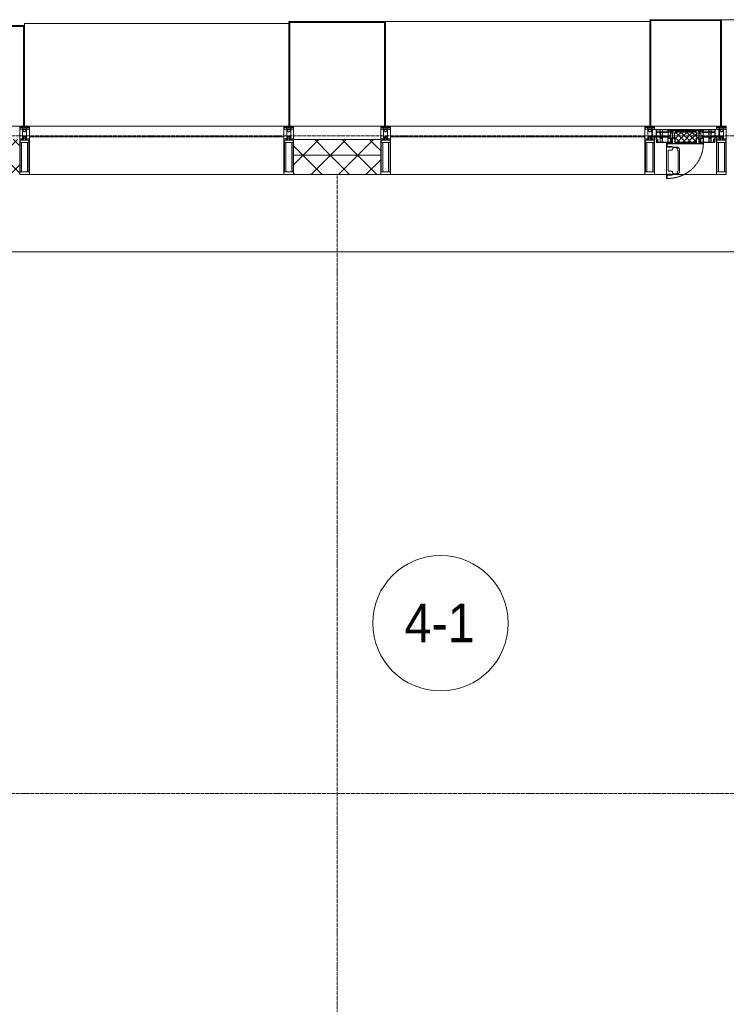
# Model space of a CAD drawing. Header units: millimetres. Extents: x 5617 to 125204, y 7718 to 237738.
# Tile 40 of 71: x 58499 to 62149, y 73110 to 78200. Entities that reach past the tile are written whole.
import ezdxf

# ---------------------------------------------------------------- set-up
doc = ezdxf.new("R2010")
doc.units = ezdxf.units.MM
for name, pattern in [('-D1-02х01', [3, 2, -1]), ('ADSK_Линия сетки', [25, 20, -2.5, 0, -2.5]), ('Линия сетки', [25, 20, -2.5, 0, -2.5])]:
    doc.linetypes.add(name, pattern=pattern)
for name, color, linetype, lineweight in [('Импосты витража', 7, 'Continuous', 18), ('Колонны', 7, 'Continuous', 18), ('Марки помещений', 7, 'Continuous', 20), ('Окна', 7, 'Continuous', 18), ('Оси', 7, 'Continuous', 9), ('Панели витража', 7, 'Continuous', 18), ('Перекрытия', 7, 'Continuous', 18), ('Стены разрез', 7, 'Continuous', 40), ('Стены штриховка', 7, 'Continuous', 40), ('Элементы узлов', 7, 'Continuous', 18)]:
    doc.layers.add(name, color=color, linetype=linetype, lineweight=lineweight)
doc.styles.add('Arial_3', font='arial.ttf', dxfattribs={"width": 0.9, "height": 200})
pattern_1 = [(45, (0, 0), (-70.71068, 70.71068), []), (135, (0, 0), (-70.71068, -70.71068), [])]

# ---------------------------------------------------------------- blocks, each defined once
blk = doc.blocks.new('135_SLK_K3_AR_rvt-1-МКСС_K3_L26__85_950_')
at = {"layer": 'Перекрытия', "color": 254, "true_color": 0xcccccc}
for p, q in [((96950, 77000), (95400, 77000)), ((97350, 77000), (96950, 77000)), ((100550, 77000), (97350, 77000))]:
    blk.add_line(p, q, dxfattribs=at)
blk = doc.blocks.new('Rectangular Mullion - 50Wx250H-2623690-МКСС_K3_L26__85_950_')
at = {"layer": 'Элементы узлов', "color": 254, "lineweight": 5, "true_color": 0xcccccc}
for p, q in [((-25, 65.2), (-25, 250)), ((-25, 250), (0, 250)), ((-23, 237.3), (0, 237.3)), ((-23, 237.3), (-23, 73.6)), ((-14.9, 84), (-14.9, 237.3)), ((25, 250), (0, 250)), ((23, 237.3), (0, 237.3)), ((14.9, 84), (14.9, 237.3)), ((23, 237.3), (23, 73.6)), ((25, 65.2), (25, 250)), ((-14, 65.2), (-25, 65.2)), ((0, 84), (-23, 84)), ((-0.5, 73.6), (-23, 73.6)), ((-14, 71.3), (-14, 65.2)), ((-10, 71.3), (-14, 71.3)), ((-10, 53), (-10, 71.3)), ((-8.7, 53), (-10, 53)), ((-10, 53), (-10, 17)), ((-8.7, 53), (-7, 54.7)), ((-7, 65.2), (-5.9, 67.3)), ((-7, 65.2), (-7, 54.7)), ((-4.1, 67.3), (-5.9, 67.3)), ((-4.1, 67.3), (-2.9, 65.1)), ((-2.9, 65.1), (-2.9, 54.6)), ((-1.3, 53), (-2.9, 54.6)), ((0, 53), (-1.3, 53)), ((0, 84), (23, 84)), ((0, 53), (1.3, 53)), ((0.5, 73.6), (23, 73.6)), ((1.3, 53), (2.9, 54.6)), ((4.1, 67.3), (2.9, 65.1)), ((2.9, 65.1), (2.9, 54.6)), ((4.1, 67.3), (5.9, 67.3)), ((7, 65.2), (5.9, 67.3)), ((7, 65.2), (7, 54.7)), ((8.7, 53), (7, 54.7)), ((8.7, 53), (10, 53)), ((10, 71.3), (14, 71.3)), ((10, 53), (10, 71.3)), ((10, 53), (10, 17)), ((14, 71.3), (14, 65.2)), ((14, 65.2), (25, 65.2)), ((-23.8, 14.6), (-25, 14.2)), ((-25, 0), (-25, 14.2)), ((-22.3, 17), (-23.8, 17)), ((-23.8, 17), (-23.8, 14.6)), ((-22.5, 10.6), (-23.8, 14.6)), ((-22.5, 10.6), (-23.7, 9.9)), ((-23.7, 1.3), (-23.7, 9.9)), ((-23.7, 1.3), (-11.8, 1.3)), ((-23.2, 10.2), (-22.5, 8)), ((-22.5, 8), (-22.5, 4.5)), ((-21.3, 4.5), (-22.5, 4.5)), ((-22.3, 17), (-22.3, 16)), ((-22.3, 16), (-21.3, 16)), ((-19, 17.6), (-21.3, 16)), ((-21.3, 4.5), (-21.3, 6.5)), ((-21.3, 6.5), (-14.2, 6.5)), ((-18.4, 16.6), (-19, 17.6)), ((-7.4, 16.6), (-18.4, 16.6)), ((-14.2, 6.5), (-14.2, 4.5)), ((-13.2, 4.5), (-14.2, 4.5)), ((-13.2, 4.5), (-12.2, 7.2)), ((-12.7, 7.6), (-11.3, 11.4)), ((-12.7, 7.6), (-11.8, 6.9)), ((-12.2, 9), (-12.2, 14.8)), ((-12.2, 14.8), (0, 14.8)), ((-11.8, 1.3), (-11.8, 6.9)), ((-10.5, 11.2), (-11.3, 11.4)), ((-10.5, 1.5), (-10.5, 11.2)), ((-4.8, 1.5), (-10.5, 1.5)), ((-10, 17), (-7.5, 17)), ((-8.5, 23), (-1.5, 30)), ((-8.5, 18.5), (-8.5, 23)), ((-7.5, 18.5), (-8.5, 18.5)), ((-7.5, 17), (-7.5, 18.5)), ((-7.4, 18), (-7.4, 16.6)), ((-2.6, 18), (-7.4, 18)), ((0, 8), (-4.8, 8)), ((-4.8, 1.5), (-4.8, 8)), ((-2.6, 18), (-2.6, 16.8)), ((-2.6, 16.8), (0, 16.8)), ((-1.5, 30), (0, 30)), ((1.5, 30), (0, 30)), ((2.6, 16.8), (0, 16.8)), ((0, 14.8), (0, 16.8)), ((0, 14.8), (0, 16.8)), ((12.2, 14.8), (0, 14.8)), ((0, 0), (0, 8)), ((0, 8), (4.8, 8)), ((0, 0), (0, 8)), ((8.5, 23), (1.5, 30)), ((2.6, 18), (2.6, 16.8)), ((2.6, 18), (7.4, 18)), ((4.8, 1.5), (4.8, 8)), ((4.8, 1.5), (10.5, 1.5)), ((7.4, 18), (7.4, 16.6)), ((7.4, 16.6), (18.4, 16.6)), ((7.5, 18.5), (8.5, 18.5)), ((7.5, 17), (7.5, 18.5)), ((10, 17), (7.5, 17)), ((8.5, 18.5), (8.5, 23)), ((10.5, 11.2), (11.3, 11.4)), ((10.5, 1.5), (10.5, 11.2)), ((12.7, 7.6), (11.3, 11.4)), ((12.7, 7.6), (11.8, 6.9)), ((11.8, 1.3), (11.8, 6.9)), ((23.7, 1.3), (11.8, 1.3)), ((12.2, 9), (12.2, 14.8)), ((13.2, 4.5), (12.2, 7.2)), ((13.2, 4.5), (14.2, 4.5)), ((21.3, 6.5), (14.2, 6.5)), ((14.2, 6.5), (14.2, 4.5)), ((18.4, 16.6), (19, 17.6)), ((19, 17.6), (21.3, 16)), ((22.3, 16), (21.3, 16)), ((21.3, 4.5), (21.3, 6.5)), ((21.3, 4.5), (22.5, 4.5)), ((22.3, 17), (22.3, 16)), ((22.3, 17), (23.8, 17)), ((22.5, 10.6), (23.8, 14.6)), ((22.5, 10.6), (23.7, 9.9)), ((23.2, 10.2), (22.5, 8)), ((22.5, 8), (22.5, 4.5)), ((23.7, 1.3), (23.7, 9.9)), ((23.8, 17), (23.8, 14.6)), ((23.8, 14.6), (25, 14.2)), ((25, 0), (25, 14.2)), ((-25, 0), (0, 0)), ((25, 0), (0, 0))]:
    blk.add_line(p, q, dxfattribs=at)
for centre, start, end in [((-0.5, 73.1), 360, 90), ((0.5, 73.1), 90, 180)]:
    blk.add_arc(centre, 0.5, start, end, dxfattribs=at)
blk = doc.blocks.new('Rectangular Mullion - R_StandardFrame_50Wx250H-4667465-МКСС_K3_L26__85_950_')
at = {"layer": 'Импосты витража', "color": 254, "lineweight": 5, "true_color": 0xcccccc}
for p, q in [((-25, -250), (-25, 0)), ((-25, 0), (0, 0)), ((5, 0), (25, 0)), ((25, 0), (25, -250)), ((25, -250), (-25, -250))]:
    blk.add_line(p, q, dxfattribs=at)
blk = doc.blocks.new('System Panel - A_PAN_Glass-6438400-МКСС_K3_L26__85_950_')
at = {"layer": 'Панели витража', "color": 254, "lineweight": 5, "true_color": 0xcccccc}
for p, q in [((657.5, 55), (-657.5, 55)), ((-657.5, 55), (-657.5, 0)), ((657.5, 0), (657.5, 55)), ((-657.5, 0), (657.5, 0))]:
    blk.add_line(p, q, dxfattribs=at)
blk = doc.blocks.new('Rectangular Mullion - R_StandardFrame_50Wx250H-5562310-МКСС_K3_L26__85_950_')
at = {"layer": 'Импосты витража', "color": 254, "lineweight": 5, "true_color": 0xcccccc}
blk.add_line((95560, 77400), (96875, 77400), dxfattribs=at)
blk = doc.blocks.new('Rectangular Mullion - R_StandardFrame_50Wx250H-4667491-МКСС_K3_L26__85_950_')
at = {"layer": 'Импосты витража', "color": 254, "lineweight": 5, "true_color": 0xcccccc}
for p, q in [((-25, -250), (-25, 0)), ((-25, 0), (-5, 0)), ((0, 0), (25, 0)), ((25, 0), (25, -250)), ((25, -250), (-25, -250))]:
    blk.add_line(p, q, dxfattribs=at)
blk = doc.blocks.new('Rectangular Mullion - R_StandardFrame_50Wx250H-V42-МКСС_K3_L26__85_950_')
at = {"layer": 'Импосты витража', "color": 254, "lineweight": 5, "true_color": 0xcccccc}
for p, q in [((-25, -250), (-25, 0)), ((-25, 0), (0, 0)), ((5, 0), (25, 0)), ((25, 0), (25, -250)), ((25, -250), (-25, -250))]:
    blk.add_line(p, q, dxfattribs=at)
blk = doc.blocks.new('A_PAN_Створка - 383мм 7_1-V48-МКСС_K3_L26__85_950_')
at = {"layer": 'Панели витража', "lineweight": 5, "true_color": 0xcccccc}
h = blk.add_hatch(dxfattribs=at)
h.set_pattern_fill('FP_19', color=254, style=0, pattern_type=2)
h.set_pattern_definition([(225, (98950, 77650), (14.1421356, -14.1421356), []), (315, (98950, 77650), (14.1421356, 14.1421356), [])])
h.paths.add_polyline_path([(53.6, 82.7), (-54.6, 81.8), (-54.6, 63.4), (-57.2, 60.8), (-57.2, 36.4), (-54.9, 34.1), (-54.5, 31.8), (54.5, 31.8), (54.9, 34.1), (57.2, 36.4), (57.2, 60.8), (54.6, 63.4), (54.6, 81.8)])
at = {"layer": 'Окна', "color": 7, "lineweight": 5, "true_color": 0xf4f4f4}
for p, q in [((95.1, 270.5), (95.1, 252.9)), ((99.6, 270.5), (95.1, 270.5)), ((97.9, 262.4), (95.1, 262.4)), ((97.9, 262.4), (97.9, 248.4)), ((99.6, 270.5), (99.6, 87.5)), ((39.7, 249), (31.1, 240.4)), ((31.1, 117.6), (31.1, 240.4)), ((41.4, 234.2), (39.1, 233.8)), ((39.1, 179), (39.1, 233.8)), ((70.1, 249), (39.7, 249)), ((41.4, 234.2), (43.5, 236.3)), ((45, 244.7), (42.3, 239.8)), ((42.3, 239.8), (43.5, 236.3)), ((45.9, 246.8), (45, 244.7)), ((63.3, 246.8), (45.9, 246.8)), ((64.1, 245), (63.3, 246.8)), ((64.1, 245), (66.7, 241)), ((66.7, 241), (68.6, 239.7)), ((68.6, 239.7), (68.6, 236.4)), ((68.6, 236.4), (71.1, 233.9)), ((70.1, 252.9), (70.1, 249)), ((95.1, 252.9), (70.1, 252.9)), ((71.1, 233.9), (89.5, 233.9)), ((74.1, 248.4), (74.1, 252.9)), ((89.1, 248.4), (74.1, 248.4)), ((89.1, 252.9), (89.1, 248.4)), ((89.5, 233.9), (90.6, 232.8)), ((90.6, 125.2), (90.6, 232.8)), ((93.1, 248.4), (93.1, 252.9)), ((97.9, 248.4), (93.1, 248.4)), ((39.1, 179), (39.1, 124.2)), ((39.7, 109), (31.1, 117.6)), ((41.4, 123.8), (39.1, 124.2)), ((70.1, 109), (39.7, 109)), ((41.4, 123.8), (43.5, 121.7)), ((42.3, 118.2), (43.5, 121.7)), ((45, 113.3), (42.3, 118.2)), ((45.9, 111.2), (45, 113.3)), ((63.3, 111.2), (45.9, 111.2)), ((64.1, 113), (63.3, 111.2)), ((64.1, 113), (66.7, 117)), ((66.7, 117), (68.6, 118.3)), ((68.6, 121.6), (71.1, 124.1)), ((68.6, 118.3), (68.6, 121.6)), ((70.1, 105.1), (70.1, 109)), ((95.1, 105.1), (70.1, 105.1)), ((71.1, 124.1), (89.5, 124.1)), ((74.1, 109.6), (74.1, 105.1)), ((89.1, 109.6), (74.1, 109.6)), ((89.1, 105.1), (89.1, 109.6)), ((89.5, 124.1), (90.6, 125.2)), ((93.1, 109.6), (93.1, 105.1)), ((97.9, 109.6), (93.1, 109.6)), ((95.1, 87.5), (95.1, 105.1)), ((97.9, 95.6), (97.9, 109.6)), ((97.9, 95.6), (95.1, 95.6)), ((99.6, 87.5), (95.1, 87.5))]:
    blk.add_line(p, q, dxfattribs=at)
at = {"layer": 'Окна', "color": 254, "lineweight": 5, "true_color": 0xcccccc}
for p, q in [((-171, 57), (-156, 57)), ((-171, 17), (-171, 57)), ((-171, 55.5), (-152, 55.5)), ((-153, 73.5), (-150, 73.5)), ((-153, 60), (-153, 73.5)), ((-152, 20), (-152, 73.5)), ((-150.5, 69.5), (-150.5, 73.5)), ((-145, 69.5), (-150.5, 69.5)), ((-150.5, 33.6), (-150.5, 68)), ((-150.5, 68), (-143.5, 68)), ((-150.5, 56.6), (-132.4, 56.6)), ((-136.4, 52.4), (-150.5, 52.4)), ((-150, 84), (-78, 84)), ((-150, 73.5), (-150, 84)), ((-148.5, 82.5), (-132.4, 82.5)), ((-148.5, 81), (-148.5, 82.5)), ((-143.5, 81), (-148.5, 81)), ((-145, 69.5), (-145, 79.5)), ((-143.5, 68), (-143.5, 81)), ((-137.2, 54.8), (-135.8, 50.8)), ((-132.5, 54.8), (-137.2, 54.8)), ((-132.5, 53.8), (-133.4, 52)), ((-133.4, 52), (-130.1, 50.4)), ((-132.5, 53.8), (-132.5, 54.8)), ((-132.4, 56.6), (-132.4, 82.5)), ((-131, 82.5), (-120.8, 82.5)), ((-131, 82.5), (-131, 64.6)), ((-131, 64.6), (-120.8, 64.6)), ((-131, 56.5), (-131, 62.6)), ((-120.8, 62.6), (-131, 62.6)), ((-131, 56.5), (-120.8, 56.5)), ((-131, 55.1), (-131, 52.7)), ((-120.8, 55.1), (-131, 55.1)), ((-129.4, 51.1), (-131, 52.7)), ((-130.1, 50.4), (-129.4, 51.1)), ((-122.4, 51.1), (-120.8, 52.7)), ((-121.7, 50.4), (-122.4, 51.1)), ((-118.4, 52), (-121.7, 50.4)), ((-120.8, 82.5), (-120.8, 64.6)), ((-120.8, 56.5), (-120.8, 62.6)), ((-120.8, 55.1), (-120.8, 52.7)), ((-119.3, 82.5), (-92.5, 82.5)), ((-119.3, 56.6), (-119.3, 82.5)), ((-92.5, 56.6), (-119.3, 56.6)), ((-119.3, 54.8), (-114.6, 54.8)), ((-119.3, 53.8), (-119.3, 54.8)), ((-119.3, 53.8), (-118.4, 52)), ((-114.6, 54.8), (-115.9, 50.8)), ((-94.1, 52.5), (-115.3, 52.5)), ((-89.9, 50.9), (-94.1, 52.5)), ((-92.5, 56.6), (-92.5, 82.5)), ((-91.5, 92), (91.5, 92)), ((-91.5, 87.5), (-91.5, 92)), ((-73.9, 87.5), (-91.5, 87.5)), ((-90.8, 82.5), (-79.5, 82.5)), ((-90.8, 64.6), (-90.8, 82.5)), ((-80.1, 64.6), (-90.8, 64.6)), ((-90.8, 62.7), (-90.8, 56.6)), ((-80.4, 62.7), (-90.8, 62.7)), ((-90.8, 56.6), (-85.9, 56.6)), ((-89.9, 52.2), (-88.6, 53.5)), ((-89.9, 52.2), (-89.9, 50.9)), ((-85.9, 53.5), (-88.6, 53.5)), ((-85.9, 56.6), (-85.9, 53.5)), ((-85.9, 53.5), (-78, 45.6)), ((-85, 84), (-85, 87.5)), ((-85, 87.5), (-78, 87.5)), ((-78, 84), (-85, 84)), ((-80.4, 61.1), (-80.4, 62.7)), ((-78, 61.1), (-80.4, 61.1)), ((-80.1, 66.1), (-80.1, 64.6)), ((-78, 66.1), (-80.1, 66.1)), ((-79.5, 82.5), (-79.5, 80.6)), ((-79.5, 80.6), (-78, 80.6)), ((-78, 87.5), (-78, 84)), ((-78, 84), (-73.9, 84)), ((-78, 84), (-78, 23.5)), ((-78, 66.1), (-78, 61.1)), ((-73.9, 62.5), (-73.9, 87.5)), ((-70, 62.5), (-73.9, 62.5)), ((-70, 32.1), (-70, 62.5)), ((70, 62.5), (70, 32.1)), ((73.9, 62.5), (70, 62.5)), ((73.9, 87.5), (73.9, 62.5)), ((91.5, 87.5), (73.9, 87.5)), ((73.9, 84), (78, 84)), ((78, 87.5), (78, 84)), ((85, 87.5), (78, 87.5)), ((78, 84), (85, 84)), ((78, 84), (150, 84)), ((78, 23.5), (78, 84)), ((79.5, 80.6), (78, 80.6)), ((78, 66.1), (78, 61.1)), ((78, 66.1), (80.1, 66.1)), ((78, 61.1), (80.4, 61.1)), ((85.9, 53.5), (78, 45.6)), ((90.8, 82.5), (79.5, 82.5)), ((79.5, 82.5), (79.5, 80.6)), ((80.1, 66.1), (80.1, 64.6)), ((80.1, 64.6), (90.8, 64.6)), ((80.4, 62.7), (90.8, 62.7)), ((80.4, 61.1), (80.4, 62.7)), ((85, 84), (85, 87.5)), ((85.9, 56.6), (85.9, 53.5)), ((90.8, 56.6), (85.9, 56.6)), ((85.9, 53.5), (88.6, 53.5)), ((89.9, 52.2), (88.6, 53.5)), ((89.9, 50.9), (94.1, 52.5)), ((89.9, 52.2), (89.9, 50.9)), ((90.8, 64.6), (90.8, 82.5)), ((90.8, 62.7), (90.8, 56.6)), ((91.5, 92), (91.5, 87.5)), ((119.3, 82.5), (92.5, 82.5)), ((92.5, 56.6), (92.5, 82.5)), ((92.5, 56.6), (119.3, 56.6)), ((94.1, 52.5), (115.3, 52.5)), ((114.6, 54.8), (115.9, 50.8)), ((119.3, 54.8), (114.6, 54.8)), ((119.3, 53.8), (118.4, 52)), ((118.4, 52), (121.7, 50.4)), ((119.3, 56.6), (119.3, 82.5)), ((119.3, 53.8), (119.3, 54.8)), ((120.8, 82.5), (120.8, 64.6)), ((131, 82.5), (120.8, 82.5)), ((131, 64.6), (120.8, 64.6)), ((120.8, 56.5), (120.8, 62.6)), ((120.8, 62.6), (131, 62.6)), ((131, 56.5), (120.8, 56.5)), ((120.8, 55.1), (120.8, 52.7)), ((120.8, 55.1), (131, 55.1)), ((122.4, 51.1), (120.8, 52.7)), ((121.7, 50.4), (122.4, 51.1)), ((129.4, 51.1), (131, 52.7)), ((130.1, 50.4), (129.4, 51.1)), ((133.4, 52), (130.1, 50.4)), ((131, 82.5), (131, 64.6)), ((131, 56.5), (131, 62.6)), ((131, 55.1), (131, 52.7)), ((132.4, 56.6), (132.4, 82.5)), ((148.5, 82.5), (132.4, 82.5)), ((150.5, 56.6), (132.4, 56.6)), ((132.5, 54.8), (137.2, 54.8)), ((132.5, 53.8), (132.5, 54.8)), ((132.5, 53.8), (133.4, 52)), ((137.2, 54.8), (135.8, 50.8)), ((136.4, 52.4), (150.5, 52.4)), ((143.5, 81), (148.5, 81)), ((143.5, 68), (143.5, 81)), ((150.5, 68), (143.5, 68)), ((145, 69.5), (145, 79.5)), ((145, 69.5), (150.5, 69.5)), ((148.5, 81), (148.5, 82.5)), ((150, 84), (150, 73.5)), ((150, 73.5), (153, 73.5)), ((150.5, 69.5), (150.5, 73.5)), ((150.5, 33.6), (150.5, 68)), ((152, 20), (152, 73.5)), ((171, 55.5), (152, 55.5)), ((153, 73.5), (153, 60)), ((156, 57), (171, 57)), ((171, 57), (171, 17)), ((-171, 18.5), (-153.5, 18.5)), ((-67.9, 17), (-171, 17)), ((-153.5, 18.5), (-152, 20)), ((-136.3, 33.6), (-150.5, 33.6)), ((-150.5, 29.4), (-132.4, 29.4)), ((-150.5, 17), (-150.5, 29.4)), ((-132.4, 18.6), (-150.5, 18.6)), ((-137.2, 31), (-135.8, 35)), ((-132.5, 31), (-137.2, 31)), ((-132.1, 49), (-135.8, 50.8)), ((-132.1, 36.8), (-135.8, 35)), ((-133.4, 33.7), (-130.1, 35.3)), ((-132.5, 31.9), (-133.4, 33.7)), ((-132.5, 31.9), (-132.5, 31)), ((-132.4, 29.4), (-132.4, 18.6)), ((-132.1, 49), (-132.1, 36.8)), ((-129.4, 34.6), (-131, 33)), ((-131, 30.9), (-131, 33)), ((-120.8, 30.9), (-131, 30.9)), ((-131, 29.5), (-120.8, 29.5)), ((-131, 18.2), (-131, 29.5)), ((-120.8, 18.2), (-131, 18.2)), ((-130.1, 35.3), (-130.1, 50.4)), ((-130.1, 35.3), (-129.4, 34.6)), ((-121.7, 35.3), (-122.4, 34.6)), ((-122.4, 34.6), (-120.8, 33)), ((-121.7, 35.3), (-121.7, 50.4)), ((-118.4, 33.7), (-121.7, 35.3)), ((-120.8, 30.9), (-120.8, 33)), ((-120.8, 18.2), (-120.8, 29.5)), ((-119.7, 49), (-115.9, 50.8)), ((-119.7, 49), (-119.7, 36.8)), ((-119.7, 36.8), (-115.9, 35)), ((-119.3, 31.9), (-118.4, 33.7)), ((-119.3, 31.9), (-119.3, 31)), ((-119.3, 31), (-114.6, 31)), ((-92.5, 29.4), (-119.3, 29.4)), ((-119.3, 29.4), (-119.3, 18.6)), ((-119.3, 18.6), (-92.5, 18.6)), ((-114.6, 31), (-115.9, 35)), ((-94.1, 33.5), (-115.4, 33.5)), ((-89.9, 35.1), (-94.1, 33.5)), ((-92.5, 18.6), (-92.5, 29.4)), ((-90.8, 18.5), (-90.8, 29.4)), ((-90.8, 29.4), (-85.9, 29.4)), ((-87.3, 18.5), (-90.8, 18.5)), ((-89.9, 35.1), (-89.9, 50.9)), ((-89.9, 32.5), (-89.9, 35.1)), ((-85.9, 32.5), (-89.9, 32.5)), ((-87.3, 21.9), (-85.9, 21.9)), ((-87.3, 20.4), (-87.3, 21.9)), ((-87.3, 20.4), (-87.3, 18.5)), ((-84.8, 20.4), (-87.3, 20.4)), ((-85.9, 29.4), (-85.9, 32.5)), ((-85.9, 21.9), (-85.9, 29.4)), ((-85.9, 18.2), (-85.9, 20.4)), ((-75.9, 18.2), (-85.9, 18.2)), ((-83.4, 20.4), (-84.8, 20.4)), ((-70, 33.8), (-83.4, 20.4)), ((-78, 45.6), (-78, 36.8)), ((-78, 36.8), (-70, 36.8)), ((-78, 23.5), (-67.9, 23.5)), ((-75.9, 23.5), (-73, 23.5)), ((-75.9, 21.5), (-75.9, 23.5)), ((-75.9, 21.5), (-75.9, 18.2)), ((-74.9, 21.5), (-75.9, 21.5)), ((-74.9, 17.9), (-74.9, 21.5)), ((-68.9, 17.9), (-74.9, 17.9)), ((-67.2, 29.3), (-73, 23.5)), ((-70, 36.8), (-70, 33.8)), ((-61.4, 23.5), (-70, 32.1)), ((-68.9, 21.5), (-68.9, 17.9)), ((-67.9, 21.5), (-68.9, 21.5)), ((-67.9, 23.5), (-64.6, 26.8)), ((-67.9, 23.5), (-64.6, 26.8)), ((-67.9, 21.5), (-67.9, 23.5)), ((-67.9, 17), (-67.9, 23.5)), ((-61.4, 23.5), (-67.9, 17)), ((67.9, 17), (-67.9, 17)), ((-67.9, 17), (67.9, 17)), ((-64.6, 26.8), (-67.2, 29.3)), ((-64.6, 26.8), (-61.4, 23.5)), ((61.4, 23.5), (-61.4, 23.5)), ((70, 32.1), (61.4, 23.5)), ((61.4, 23.5), (64.6, 26.8)), ((67.9, 17), (61.4, 23.5)), ((64.6, 26.8), (67.2, 29.3)), ((67.9, 23.5), (64.6, 26.8)), ((64.6, 26.8), (67.9, 23.5)), ((67.2, 29.3), (73, 23.5)), ((67.9, 21.5), (67.9, 23.5)), ((67.9, 23.5), (67.9, 17)), ((67.9, 23.5), (78, 23.5)), ((67.9, 21.5), (68.9, 21.5)), ((171, 17), (67.9, 17)), ((68.9, 21.5), (68.9, 17.9)), ((68.9, 17.9), (74.9, 17.9)), ((70, 36.8), (70, 33.8)), ((78, 36.8), (70, 36.8)), ((70, 33.8), (83.4, 20.4)), ((75.9, 23.5), (73, 23.5)), ((74.9, 21.5), (75.9, 21.5)), ((74.9, 17.9), (74.9, 21.5)), ((75.9, 21.5), (75.9, 23.5)), ((75.9, 21.5), (75.9, 18.2)), ((75.9, 18.2), (85.9, 18.2)), ((78, 45.6), (78, 36.8)), ((83.4, 20.4), (84.8, 20.4)), ((84.8, 20.4), (87.3, 20.4)), ((85.9, 32.5), (89.9, 32.5)), ((85.9, 29.4), (85.9, 32.5)), ((85.9, 21.9), (85.9, 29.4)), ((90.8, 29.4), (85.9, 29.4)), ((87.3, 21.9), (85.9, 21.9)), ((85.9, 18.2), (85.9, 20.4)), ((87.3, 20.4), (87.3, 21.9)), ((87.3, 20.4), (87.3, 18.5)), ((87.3, 18.5), (90.8, 18.5)), ((89.9, 35.1), (89.9, 50.9)), ((89.9, 35.1), (94.1, 33.5)), ((89.9, 32.5), (89.9, 35.1)), ((90.8, 18.5), (90.8, 29.4)), ((92.5, 18.6), (92.5, 29.4)), ((92.5, 29.4), (119.3, 29.4)), ((119.3, 18.6), (92.5, 18.6)), ((94.1, 33.5), (115.4, 33.5)), ((114.6, 31), (115.9, 35)), ((119.3, 31), (114.6, 31)), ((119.7, 49), (115.9, 50.8)), ((119.7, 36.8), (115.9, 35)), ((118.4, 33.7), (121.7, 35.3)), ((119.3, 31.9), (118.4, 33.7)), ((119.3, 31.9), (119.3, 31)), ((119.3, 29.4), (119.3, 18.6)), ((119.7, 49), (119.7, 36.8)), ((122.4, 34.6), (120.8, 33)), ((120.8, 30.9), (120.8, 33)), ((120.8, 30.9), (131, 30.9)), ((120.8, 18.2), (120.8, 29.5)), ((131, 29.5), (120.8, 29.5)), ((120.8, 18.2), (131, 18.2)), ((121.7, 35.3), (121.7, 50.4)), ((121.7, 35.3), (122.4, 34.6)), ((130.1, 35.3), (129.4, 34.6)), ((129.4, 34.6), (131, 33)), ((130.1, 35.3), (130.1, 50.4)), ((133.4, 33.7), (130.1, 35.3)), ((131, 30.9), (131, 33)), ((131, 18.2), (131, 29.5)), ((132.1, 49), (135.8, 50.8)), ((132.1, 49), (132.1, 36.8)), ((132.1, 36.8), (135.8, 35)), ((150.5, 29.4), (132.4, 29.4)), ((132.4, 29.4), (132.4, 18.6)), ((132.4, 18.6), (150.5, 18.6)), ((132.5, 31.9), (133.4, 33.7)), ((132.5, 31.9), (132.5, 31)), ((132.5, 31), (137.2, 31)), ((137.2, 31), (135.8, 35)), ((136.3, 33.6), (150.5, 33.6)), ((150.5, 17), (150.5, 29.4)), ((153.5, 18.5), (152, 20)), ((171, 18.5), (153.5, 18.5))]:
    blk.add_line(p, q, dxfattribs=at)
at = {"layer": 'Окна', "color": 254, "linetype": '-D1-02х01', "lineweight": 5, "true_color": 0xcccccc}
blk.add_arc((91.4, 87.5), 183, 88.8555, 178.5909, dxfattribs=at)
at = {"layer": 'Окна', "color": 254, "lineweight": 5, "true_color": 0xcccccc}
for centre, start, end in [((-156, 60), 270, 360), ((156, 60), 180, 270)]:
    blk.add_arc(centre, 3, start, end, dxfattribs=at)
at = {"layer": 'Элементы узлов', "color": 254, "lineweight": 5, "true_color": 0xcccccc}
for p, q in [((-91.5, 92), (-91.5, 87.5)), ((-91.5, 92), (91.5, 92)), ((-91.5, 87.5), (-73.9, 87.5)), ((-83.4, 90.3), (-69.4, 90.3)), ((-83.4, 90.3), (-83.4, 87.5)), ((-73.9, 87.5), (-73.9, 62.5)), ((-69.4, 85.5), (-73.9, 85.5)), ((-73.9, 81.5), (-69.4, 81.5)), ((-69.4, 66.5), (-73.9, 66.5)), ((-73.9, 62.5), (-70, 62.5)), ((-70, 62.5), (-70, 32.1)), ((-69.4, 90.3), (-69.4, 85.5)), ((-69.4, 81.5), (-69.4, 66.5)), ((-67.9, 89.3), (-66.9, 90.3)), ((-67.9, 62.5), (-67.9, 89.3)), ((-61.7, 62.5), (-67.9, 62.5)), ((-66, 56.5), (-67.8, 55.7)), ((-67.8, 55.7), (-67.8, 38.3)), ((-66.9, 90.3), (-57.4, 90.3)), ((-66, 56.5), (-62, 59.1)), ((-62, 59.1), (-60.7, 61)), ((-60.1, 67.7), (-61.7, 64.9)), ((-61.7, 64.9), (-61.7, 62.5)), ((-60.7, 61), (-57.4, 61)), ((-56.4, 67.7), (-60.1, 67.7)), ((-57.4, 90.3), (-56.4, 89.4)), ((-57.4, 61), (-54.9, 63.5)), ((-54.6, 63.4), (-57.2, 60.8)), ((-57.2, 60.8), (-57.2, 36.4)), ((-56.4, 89.4), (-56.4, 67.7)), ((-53.9, 90.3), (-54.9, 89.3)), ((-54.9, 89.3), (-54.9, 85.6)), ((-54.9, 85.6), (-53.9, 84.6)), ((-54.9, 81.9), (-53.8, 83)), ((-54.9, 63.5), (-54.9, 81.9)), ((-53.6, 82.7), (-54.6, 81.8)), ((-54.6, 81.8), (-54.6, 63.4)), ((53.9, 90.3), (-53.9, 90.3)), ((-53.9, 84.6), (53.9, 84.6)), ((53.8, 83), (-53.8, 83)), ((53.6, 82.7), (-53.6, 82.7)), ((54.6, 81.8), (53.6, 82.7)), ((54.9, 81.9), (53.8, 83)), ((53.9, 90.3), (54.9, 89.3)), ((54.9, 85.6), (53.9, 84.6)), ((54.6, 63.4), (54.6, 81.8)), ((57.2, 60.8), (54.6, 63.4)), ((54.9, 89.3), (54.9, 85.6)), ((54.9, 63.5), (54.9, 81.9)), ((57.4, 61), (54.9, 63.5)), ((57.4, 90.3), (56.4, 89.4)), ((56.4, 89.4), (56.4, 67.7)), ((56.4, 67.7), (60.1, 67.7)), ((57.2, 36.4), (57.2, 60.8)), ((66.9, 90.3), (57.4, 90.3)), ((60.7, 61), (57.4, 61)), ((60.1, 67.7), (61.7, 64.9)), ((62, 59.1), (60.7, 61)), ((61.7, 64.9), (61.7, 62.5)), ((61.7, 62.5), (67.9, 62.5)), ((66, 56.5), (62, 59.1)), ((66, 56.5), (67.8, 55.7)), ((67.9, 89.3), (66.9, 90.3)), ((67.8, 55.7), (67.8, 38.3)), ((67.9, 62.5), (67.9, 89.3)), ((69.4, 90.3), (69.4, 85.5)), ((83.4, 90.3), (69.4, 90.3)), ((69.4, 85.5), (73.9, 85.5)), ((69.4, 81.5), (69.4, 66.5)), ((73.9, 81.5), (69.4, 81.5)), ((69.4, 66.5), (73.9, 66.5)), ((70, 62.5), (70, 32.1)), ((73.9, 62.5), (70, 62.5)), ((91.5, 87.5), (73.9, 87.5)), ((73.9, 87.5), (73.9, 62.5)), ((83.4, 90.3), (83.4, 87.5)), ((91.5, 92), (91.5, 87.5)), ((-70, 32.1), (-61.4, 23.5)), ((-67.8, 38.3), (-65.7, 37.4)), ((-65.7, 37.4), (-60.8, 34.7)), ((61.4, 23.5), (-61.4, 23.5)), ((-60.8, 34.7), (-57.3, 35.9)), ((-55.2, 33.8), (-57.3, 35.9)), ((-57.2, 36.4), (-54.9, 34.1)), ((-55.2, 33.8), (-54.8, 31.5)), ((-54.9, 34.1), (-54.5, 31.8)), ((-53.9, 30.5), (-54.9, 29.5)), ((-54.9, 29.5), (-54.9, 25.8)), ((-54.9, 25.8), (-53.9, 24.8)), ((0, 31.5), (-54.8, 31.5)), ((-54.5, 31.8), (54.5, 31.8)), ((53.9, 30.5), (-53.9, 30.5)), ((-53.9, 24.8), (53.9, 24.8)), ((0, 31.5), (54.8, 31.5)), ((53.9, 30.5), (54.9, 29.5)), ((54.9, 25.8), (53.9, 24.8)), ((54.5, 31.8), (54.9, 34.1)), ((55.2, 33.8), (54.8, 31.5)), ((54.9, 34.1), (57.2, 36.4)), ((54.9, 29.5), (54.9, 25.8)), ((55.2, 33.8), (57.3, 35.9)), ((60.8, 34.7), (57.3, 35.9)), ((65.7, 37.4), (60.8, 34.7)), ((70, 32.1), (61.4, 23.5)), ((67.8, 38.3), (65.7, 37.4))]:
    blk.add_line(p, q, dxfattribs=at)
blk = doc.blocks.new('Rectangular Mullion - R_StandardFrame_50Wx250H-5215645-МКСС_K3_L26__85_950_')
at = {"layer": 'Импосты витража', "color": 254, "lineweight": 5, "true_color": 0xcccccc}
for p, q in [((77190, 77400), (77250.4, 77400)), ((77279.9, 77400), (77510, 77400))]:
    blk.add_line(p, q, dxfattribs=at)
blk = doc.blocks.new('Rectangular Mullion - R_StandardFrame_50Wx250H-V43-МКСС_K3_L26__85_950_')
at = {"layer": 'Импосты витража', "color": 254, "lineweight": 5, "true_color": 0xcccccc}
for p, q in [((-25, -250), (-25, 0)), ((-25, 0), (0, 0)), ((5, 0), (25, 0)), ((25, 0), (25, -17)), ((25, -57), (25, -250)), ((25, -250), (-25, -250))]:
    blk.add_line(p, q, dxfattribs=at)
blk = doc.blocks.new('Rectangular Mullion - R_StandardFrame_50Wx250H-V44-МКСС_K3_L26__85_950_')
at = {"layer": 'Импосты витража', "color": 254, "lineweight": 5, "true_color": 0xcccccc}
for p, q in [((-25, -17), (-25, 0)), ((-25, 0), (-5, 0)), ((0, 0), (25, 0)), ((25, 0), (25, -250)), ((-25, -250), (-25, -57)), ((25, -250), (-25, -250))]:
    blk.add_line(p, q, dxfattribs=at)
blk = doc.blocks.new('A_OGR_PAN_Отлив - A_OGR_PAN_Отлив-5717245-МКСС_K3_L26__85_950_')
at = {"layer": 'Колонны', "color": 254, "lineweight": 5, "true_color": 0xcccccc}
for p in [(682.5, 530), (-682.5, 520)]:
    blk.add_line(p, (-682.5, 530), dxfattribs=at)
blk = doc.blocks.new('A_OGR_PAN_Отлив - A_OGR_PAN_Отлив-5717225-МКСС_K3_L26__85_950_')
at = {"layer": 'Колонны', "color": 254, "lineweight": 5, "true_color": 0xcccccc}
blk.add_line((682.5, 540), (-682.5, 540), dxfattribs=at)
blk = doc.blocks.new('A_OGR_PAN_Отлив - A_OGR_PAN_Отлив-5717235-МКСС_K3_L26__85_950_')
at = {"layer": 'Колонны', "color": 254, "lineweight": 5, "true_color": 0xcccccc}
blk.add_line((682.5, 550), (-682.5, 550), dxfattribs=at)
blk = doc.blocks.new('A_SLK_PAN_Type1 - Прямой тип панели-5878786-МКСС_K3_L26__85_950_')
at = {"layer": 'Колонны', "color": 254, "lineweight": 5, "true_color": 0xcccccc}
for p, q in [((-185, 520), (185, 520)), ((-185, 0), (-185, 520)), ((-180, 515), (-180, 0)), ((180, 515), (-180, 515)), ((180, 0), (180, 515)), ((185, 520), (185, 0)), ((-180, 0), (-185, 0)), ((-160, 0), (160, 0)), ((185, 0), (180, 0))]:
    blk.add_line(p, q, dxfattribs=at)
blk = doc.blocks.new('A_SLK_PAN_Type1 - Прямой тип панели-5878792-МКСС_K3_L26__85_950_')
at = {"layer": 'Колонны', "color": 254, "lineweight": 5, "true_color": 0xcccccc}
for p, q in [((-250, 540), (250, 540)), ((-250, 0), (-250, 540)), ((-245, 535), (-245, 0)), ((245, 535), (-245, 535)), ((245, 0), (245, 535)), ((250, 540), (250, 0)), ((-245, 0), (-250, 0)), ((-225, 0), (225, 0)), ((250, 0), (245, 0))]:
    blk.add_line(p, q, dxfattribs=at)
blk = doc.blocks.new('A_SLK_PAN_Type1 - Прямой тип панели с перфорацией Ф1_1-6627237-МКСС_K3_L26__85_950_')
at = {"layer": 'Колонны', "color": 254, "lineweight": 5, "true_color": 0xcccccc}
for p, q in [((-185, 550), (185, 550)), ((-185, 0), (-185, 550)), ((-180, 545), (-180, 0)), ((180, 545), (-180, 545)), ((180, 0), (180, 545)), ((185, 550), (185, 0)), ((-180, 0), (-185, 0)), ((-160, 0), (160, 0)), ((185, 0), (180, 0))]:
    blk.add_line(p, q, dxfattribs=at)
blk = doc.blocks.new('135_SLK_K3_AR_FCD_rvt-1-МКСС_K3_L26__85_950_')
at = {"layer": 'Стены разрез', "lineweight": 5, "true_color": 0xcccccc}
h = blk.add_hatch(dxfattribs=at)
h.set_pattern_fill('FP_5', color=254, style=0, pattern_type=2)
h.set_pattern_definition(pattern_1)
h.paths.add_polyline_path([(95190, 77400), (95510, 77400), (95510, 77580), (95190, 77580)])
h = blk.add_hatch(dxfattribs=at)
h.set_pattern_fill('FP_5', color=254, style=0, pattern_type=2)
h.set_pattern_definition(pattern_1)
h.paths.add_polyline_path([(96925, 77500), (97375, 77500), (97375, 77580), (96925, 77580)])
h = blk.add_hatch(dxfattribs=at)
h.set_pattern_fill('FP_5', color=254, style=0, pattern_type=2)
h.set_pattern_definition(pattern_1)
h.paths.add_polyline_path([(96925, 77400), (97375, 77400), (97375, 77500), (96925, 77500)])
at = {"layer": 'Стены разрез', "color": 254, "lineweight": 9, "true_color": 0xcccccc}
for p, q in [((97375, 77580), (96925, 77580)), ((96925, 77580), (96925, 77400)), ((97375, 77400), (97375, 77580)), ((96925, 77400), (97375, 77400))]:
    blk.add_line(p, q, dxfattribs=at)
at = {"layer": 'Стены штриховка', "color": 254, "lineweight": 9, "true_color": 0xcccccc}
blk.add_line((96925, 77500), (97375, 77500), dxfattribs=at)
at = {"layer": 'Импосты витража', "color": 254, "lineweight": 5, "true_color": 0xcccccc, "rotation": 180}
for p in [(95535, 77650), (96900, 77650), (97400, 77650), (98765, 77650), (99135, 77650)]:
    blk.add_blockref('Rectangular Mullion - 50Wx250H-2623690-МКСС_K3_L26__85_950_', p, dxfattribs=at)
at = {"layer": 'Импосты витража', "color": 254, "lineweight": 5, "true_color": 0xcccccc, "extrusion": (0, 0, -1)}
for name, p in [('Rectangular Mullion - R_StandardFrame_50Wx250H-V42-МКСС_K3_L26__85_950_', (-95535, 77650)), ('Rectangular Mullion - R_StandardFrame_50Wx250H-4667491-МКСС_K3_L26__85_950_', (-96900, 77650)), ('Rectangular Mullion - R_StandardFrame_50Wx250H-4667465-МКСС_K3_L26__85_950_', (-97400, 77650)), ('Rectangular Mullion - R_StandardFrame_50Wx250H-V44-МКСС_K3_L26__85_950_', (-98765, 77650)), ('Rectangular Mullion - R_StandardFrame_50Wx250H-V43-МКСС_K3_L26__85_950_', (-99135, 77650))]:
    blk.add_blockref(name, p, dxfattribs=at)
at = {"layer": 'Импосты витража', "color": 254, "lineweight": 5, "true_color": 0xcccccc}
for name, p in [('Rectangular Mullion - R_StandardFrame_50Wx250H-5562310-МКСС_K3_L26__85_950_', (0, 0)), ('Rectangular Mullion - R_StandardFrame_50Wx250H-5562310-МКСС_K3_L26__85_950_', (1865, 0)), ('Rectangular Mullion - R_StandardFrame_50Wx250H-5215645-МКСС_K3_L26__85_950_', (21600, 0))]:
    blk.add_blockref(name, p, dxfattribs=at)
at = {"layer": 'Колонны', "color": 254, "lineweight": 5, "true_color": 0xcccccc}
for name, p in [('A_SLK_PAN_Type1 - Прямой тип панели-5878792-МКСС_K3_L26__85_950_', (97150, 77650)), ('A_OGR_PAN_Отлив - A_OGR_PAN_Отлив-5717225-МКСС_K3_L26__85_950_', (98082.5, 77650)), ('A_SLK_PAN_Type1 - Прямой тип панели с перфорацией Ф1_1-6627237-МКСС_K3_L26__85_950_', (98950, 77650)), ('A_OGR_PAN_Отлив - A_OGR_PAN_Отлив-5717235-МКСС_K3_L26__85_950_', (99817.5, 77650)), ('A_SLK_PAN_Type1 - Прямой тип панели-5878786-МКСС_K3_L26__85_950_', (95350, 77650)), ('A_OGR_PAN_Отлив - A_OGR_PAN_Отлив-5717245-МКСС_K3_L26__85_950_', (96217.5, 77650))]:
    blk.add_blockref(name, p, dxfattribs=at)
at = {"layer": 'Панели витража', "color": 254, "lineweight": 5, "true_color": 0xcccccc, "rotation": 180}
for name, p in [('System Panel - A_PAN_Glass-6438400-МКСС_K3_L26__85_950_', (96217.5, 77650)), ('System Panel - A_PAN_Glass-6438400-МКСС_K3_L26__85_950_', (98082.5, 77650)), ('A_PAN_Створка - 383мм 7_1-V48-МКСС_K3_L26__85_950_', (98950, 77650))]:
    blk.add_blockref(name, p, dxfattribs=at)
blk = doc.blocks.new('050_Марка_Помещение - Номер-620969-МКСС_K3_L26__85_950_')
at = {"layer": 'Марки помещений'}
blk.add_circle((0, 0), 3.5, dxfattribs=at)

msp = doc.modelspace()

# ---------------------------------------------------------------- linework, layer by layer
at = {"layer": 'Оси', "linetype": 'ADSK_Линия сетки'}
for p, q in [((87439.2, 77600), (26968.8, 77600)), ((87439.2, 74200), (26968.8, 74200))]:
    msp.add_line(p, q, dxfattribs=at)
at = {"layer": 'Оси', "linetype": 'Линия сетки'}
msp.add_line((60139.2, 55989.9), (60139.2, 77400), dxfattribs=at)

# ---------------------------------------------------------------- block references
at = {"lineweight": 5}
for name in ['135_SLK_K3_AR_FCD_rvt-1-МКСС_K3_L26__85_950_', '135_SLK_K3_AR_rvt-1-МКСС_K3_L26__85_950_']:
    msp.add_blockref(name, (-37010.8, 0), dxfattribs=at)
at = {"layer": 'Марки помещений', "xscale": 99.99999999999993, "yscale": 99.99999999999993, "zscale": 99.99999999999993}
msp.add_blockref('050_Марка_Помещение - Номер-620969-МКСС_K3_L26__85_950_', (60673, 75080), dxfattribs=at)

# ---------------------------------------------------------------- texts
at = {"layer": 'Марки помещений', "lineweight": 9, "insert": (60486.4, 75181.7), "char_height": 200, "width": 447.342, "attachment_point": 1, "style": 'Arial_3'}
msp.add_mtext('4-1', dxfattribs=at)

doc.saveas('drawing.dxf')
